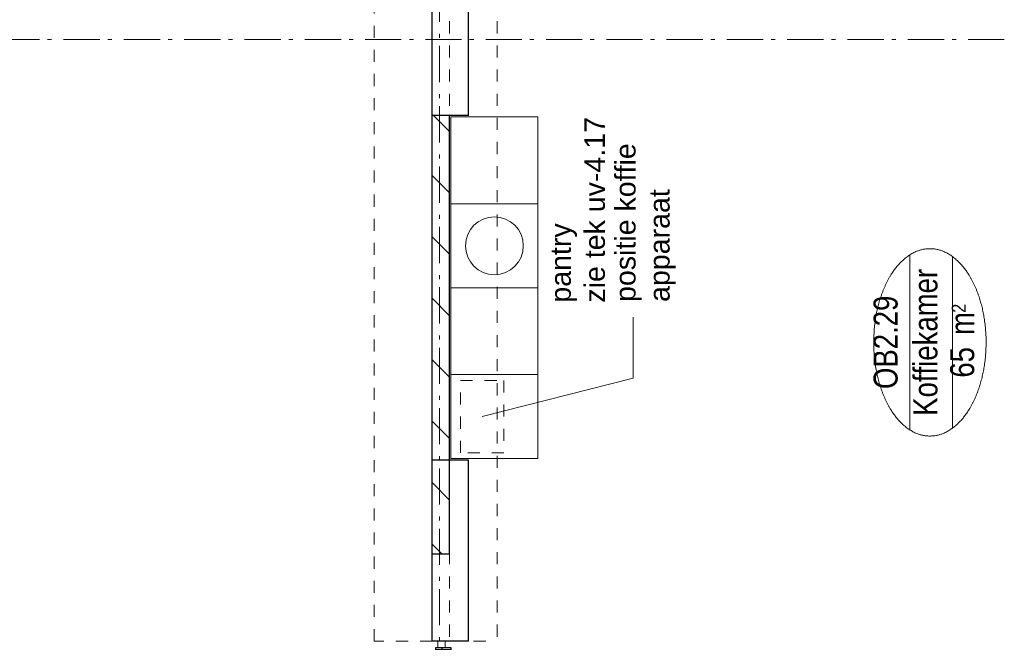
# Model space of a CAD drawing. Header units: millimetres. Extents: x -46954 to 169732, y -26853 to 94136.
# Tile 114 of 174: x 20352 to 27156, y 63403 to 67703. Entities that reach past the tile are written whole.
import ezdxf
from ezdxf.enums import TextEntityAlignment as Align

# ---------------------------------------------------------------- set-up
doc = ezdxf.new("R2010")
doc.units = ezdxf.units.MM
doc.header["$LTSCALE"] = 400
for name, pattern in [('STYLE_01', [0.416641, 0.208282, -0.208359]), ('STYLE_06', [1.041641, 0.625, -0.208282, 0.069427, -0.138931]), ('STYLE_21', [0.138889, 0.069444, -0.069444])]:
    doc.linetypes.add(name, pattern=pattern)
for name, color, linetype, lineweight in [('Binnenkozijnen', 140, 'Continuous', 15), ('Interieur-losse inrichting', 8, 'Continuous', 5), ('mat-beton (ihwg)', 5, 'Continuous', 25), ('mat-glas-hor', 140, 'Continuous', 15), ('mat-kalkzandsteen', 5, 'Continuous', 25), ('mat-naaldhout', 140, 'Continuous', 15), ('mat-staal', 5, 'Continuous', 25), ('None', 7, 'Continuous', 9), ('Ruimtenummers', 5, 'Continuous', 25)]:
    doc.layers.add(name, color=color, linetype=linetype, lineweight=lineweight)
doc.styles.add('Arial', font='arial.ttf', dxfattribs={"height": 176.388889})
doc.styles.add('Arial Narrow', font='ARIALN.TTF', dxfattribs={"height": 222.25})

# ---------------------------------------------------------------- blocks, each defined once
blk = doc.blocks.new('*X812')
at = {"layer": 'None', "lineweight": 9}
for p, q in [((32491.1, -27330.2), (32561.2, -27260)), ((32865.5, -27380), (32985.5, -27260)), ((33289.8, -27380), (33409.8, -27260)), ((33714, -27380), (33834, -27260)), ((34138.3, -27380), (34258.3, -27260)), ((34562.6, -27380), (34682.6, -27260)), ((34986.8, -27380), (35106.8, -27260)), ((35411.1, -27380), (35521.1, -27270))]:
    blk.add_line(p, q, dxfattribs=at)
blk = doc.blocks.new('Ruimtenummer UV 50')
at = {"layer": 'Ruimtenummers', "color": 8, "lineweight": 5}
for p, q in [((602.2, 156.5), (-602.3, 156.5)), ((594.7, -137.5), (-594.8, -137.5))]:
    blk.add_line(p, q, dxfattribs=at)
blk.add_open_spline([(-323.4, 353.8), (-173.3, 405.8), (173.3, 405.8), (323.4, 353.8), (473.5, 301.8), (560.1, 211.8), (646.8, 121.7), (646.8, 17.7), (646.8, -86.3), (560.1, -176.3), (473.5, -266.4), (323.4, -318.4), (173.3, -370.4), (-173.3, -370.4), (-323.4, -318.4), (-473.5, -266.4), (-560.2, -176.3), (-646.8, -86.3), (-646.8, 17.7), (-646.8, 121.7), (-560.2, 211.8), (-473.5, 301.8), (-323.4, 353.8)], degree=2, knots=[0, 0, 0, 0.09962, 0.19924, 0.19924, 0.283607, 0.283607, 0.349619, 0.349619, 0.415638, 0.415638, 0.5, 0.5, 0.59962, 0.69924, 0.69924, 0.783607, 0.783607, 0.849619, 0.849619, 0.915638, 0.915638, 1, 1, 1], dxfattribs=at)
at = {"layer": 'Ruimtenummers', "attachment_point": 2, "style": 'Arial Narrow'}
for s, insert, char_height in [(' 2', (220.1, -132.8), 96.8), (' m', (103.6, -122.2), 165.95)]:
    blk.add_mtext(s, dxfattribs=dict(at, insert=insert, char_height=char_height))
at = {"layer": 'Ruimtenummers', "style": 'Arial Narrow'}
for tag, p in [('Nummer', (0, 406.9)), ('Naam', (0, 131.7)), ('Oppervlak', (-137.9, -122.2))]:
    blk.add_attdef(tag, text='', height=165.9, dxfattribs=at).set_placement(p, align=Align.TOP_CENTER)
blk = doc.blocks.new('*X1280')
at = {"layer": 'None', "lineweight": 25}
blk.add_line((967, -22.9), (967.7, -22.2), dxfattribs=at)
blk = doc.blocks.new('*X1281')
at = {"layer": 'None', "lineweight": 25}
blk.add_line((967.5, -22.4), (969.6, -20.4), dxfattribs=at)
blk = doc.blocks.new('*U1282')
at = {"layer": 'None', "color": 8, "lineweight": 5}
for radius in [8, 6]:
    blk.add_circle((962, 19.5), radius, dxfattribs=at)
blk = doc.blocks.new('*U1283')
at = {"layer": 'None', "color": 8, "lineweight": 5}
for points in [[(957.2, 19.5), (957.2, -5.5), (920, -5.5), (920, -2.5), (954.2, -2.5), (954.2, 19.5)], [(967, 19.5), (970, 19.5), (970, -5.5), (967, -5.5)]]:
    blk.add_lwpolyline(points, close=True, dxfattribs=at)
at = {"layer": 'None', "color": 7}
blk.add_blockref('*U1282', (0, 0), dxfattribs=at)
blk = doc.blocks.new('binnenzeskantschroef voor glaslat')
at = {"layer": 'None', "color": 43, "linetype": 'STYLE_21', "lineweight": 9}
for p, q in [((-1.25, 2.5), (-3.75, 0)), ((1.25, 2.5), (3.75, 0))]:
    blk.add_line(p, q, dxfattribs=at)
at = {"layer": 'None', "color": 43, "linetype": 'Continuous', "lineweight": 9}
blk.add_line((-3.75, 0), (3.75, 0), dxfattribs=at)
at = {"layer": 'None', "color": 43, "linetype": 'STYLE_21', "lineweight": 9}
blk.add_lwpolyline([(-1.25, 12.5), (-1.25, 2.5), (1.25, 2.5), (1.25, 12.5)], close=True, dxfattribs=at)
blk = doc.blocks.new('OB - deur as 2 _ A _ F (2D)')
at = {"layer": 'mat-glas-hor', "color": 140, "lineweight": 15}
blk.add_lwpolyline([(65.4, -5.5), (965, -5.5), (965, -17.5), (65.4, -17.5)], close=True, dxfattribs=at)
at = {"layer": 'mat-kalkzandsteen', "color": 43, "lineweight": 9}
for p, q in [((63, -29.1), (63, -32.5)), ((76.5, -20.5), (69.3, -20.5)), ((953.5, -20.5), (960.7, -20.5)), ((967, -29.1), (967, -32.5))]:
    blk.add_line(p, q, dxfattribs=at)
at = {"layer": 'mat-kalkzandsteen', "color": 8, "lineweight": 5}
for p, q in [((985, -10), (1002, -60)), ((985, -60), (995, -10))]:
    blk.add_line(p, q, dxfattribs=at)
for points, knots in [([(999.7, -10), (999.7, -5), (999.7, 0), (992, -2.4), (985, 0), (985, -5), (985, -10), (992.3, -10), (999.7, -10)], [0, 0, 0, 0.201598, 0.201598, 0.502704, 0.502704, 0.704302, 0.704302, 1, 1, 1]), ([(1004.1, -60), (1004.1, -65), (1004.1, -70), (994.2, -67.6), (985, -70), (985, -65), (985, -60), (994.5, -60), (1004.1, -60)], [0, 0, 0, 0.171388, 0.171388, 0.50181, 0.50181, 0.673198, 0.673198, 1, 1, 1])]:
    blk.add_open_spline(points, degree=2, knots=knots, dxfattribs=at)
at = {"layer": 'mat-naaldhout', "lineweight": 15}
blk.add_lwpolyline([(0, 0), (45, 0), (45, -50), (0, -50)], close=True, dxfattribs=at)
at = {"layer": 'mat-staal', "color": 43, "lineweight": 9}
for p, q in [((60, -22.2), (60, -32.5)), ((60, -32.5), (63, -32.5)), ((63, -22.2), (63, -29.5)), ((80, -17.5), (64.7, -17.5)), ((72.5, -20.5), (64.7, -20.5)), ((80, -20.5), (75.5, -20.5)), ((80, -17.5), (80, -20.5)), ((950, -17.5), (950, -20.5)), ((965.3, -17.5), (950, -17.5)), ((954.5, -20.5), (950, -20.5)), ((965.3, -20.5), (957.5, -20.5)), ((967, -29.5), (967, -22.2)), ((970, -32.5), (967, -32.5)), ((970, -32.5), (970, -22.2))]:
    blk.add_line(p, q, dxfattribs=at)
at = {"layer": 'mat-staal', "color": 92, "lineweight": 25}
for points in [[(60, 15), (45, 15), (45, -90), (60, -90)], [(970, 15), (985, 15), (985, -90), (970, -90)]]:
    blk.add_lwpolyline(points, close=True, dxfattribs=at)
at = {"layer": 'mat-staal', "color": 43, "lineweight": 9}
for centre, radius, start, end in [((64.9, -22.4), 4.94, 90, 180), ((64.9, -22.4), 1.94, 90, 180), ((965.1, -22.4), 4.94, 0, 90), ((965.1, -22.4), 1.94, 0, 90)]:
    blk.add_arc(centre, radius, start, end, dxfattribs=at)
at = {"layer": 'None', "color": 43, "lineweight": 9}
blk.add_line((962, 19.5), (962, 894.1), dxfattribs=at)
at = {"layer": 'None', "color": 8, "linetype": 'STYLE_01', "lineweight": 5}
for p, q in [((60, 15), (965, 15)), ((60, -90), (970, -90))]:
    blk.add_line(p, q, dxfattribs=at)
at = {"layer": 'None', "color": 8, "lineweight": 5}
blk.add_lwpolyline([(920, -17.5), (948, -17.5), (948, -22.5), (920, -22.5)], close=True, dxfattribs=at)
at = {"layer": 'None', "color": 43, "lineweight": 9}
blk.add_arc((965, -5.5), 899.6, 90.38757, 180, dxfattribs=at)
at = {"layer": 'mat-staal', "color": 43}
for name in ['*X1280', '*X1281']:
    blk.add_blockref(name, (0, 0), dxfattribs=at)
at = {"layer": 'None', "color": 7}
blk.add_blockref('*U1283', (0, 0), dxfattribs=at)
at = {"layer": 'None', "color": 7, "xscale": -1, "rotation": 90}
blk.add_blockref('binnenzeskantschroef voor glaslat', (63, -27.5), dxfattribs=at)
at = {"layer": 'None', "color": 7, "rotation": 270}
blk.add_blockref('binnenzeskantschroef voor glaslat', (967, -27.5), dxfattribs=at)
blk = doc.blocks.new('*U1296')
at = {"layer": 'Interieur-losse inrichting', "color": 8, "linetype": 'Continuous', "lineweight": 5}
for points in [[(33151.1, -27390), (33731.1, -27390), (33731.1, -27990), (33151.1, -27990)], [(33731.1, -27390), (34331.1, -27390), (34331.1, -27990), (33731.1, -27990)], [(34331.1, -27390), (34911.1, -27390), (34911.1, -27990), (34331.1, -27990)], [(34911.1, -27390), (35511.1, -27390), (35511.1, -27990), (34911.1, -27990)]]:
    blk.add_lwpolyline(points, close=True, dxfattribs=at)
at = {"layer": 'None', "color": 8, "linetype": 'STYLE_01', "lineweight": 5}
blk.add_lwpolyline([(33191.1, -27456), (33691.1, -27456), (33691.1, -27756), (33191.1, -27756)], close=True, dxfattribs=at)
at = {"layer": 'None', "color": 8, "linetype": 'Continuous', "lineweight": 5}
blk.add_circle((34621.1, -27690), 200, dxfattribs=at)

msp = doc.modelspace()

# ---------------------------------------------------------------- linework, layer by layer
at = {"layer": 'Binnenkozijnen', "color": 140, "linetype": 'STYLE_01', "lineweight": 15}
for p, q in [((22802.26676, 63411.57274), (22802.26676, 70691.57274)), ((23202.26676, 63411.57274), (23202.26676, 70691.57274)), ((23322.26676, 70691.57274), (23322.26676, 63411.57274)), ((23652.26676, 70691.57274), (23652.26676, 63411.57274)), ((23202.26676, 63411.57274), (22802.26676, 63411.57274)), ((23322.26676, 63411.57274), (23652.26676, 63411.57274))]:
    msp.add_line(p, q, dxfattribs=at)
at = {"layer": 'mat-beton (ihwg)', "lineweight": 25}
for p, q in [((23202.26676, 67041.57274), (23202.26676, 68091.57274)), ((23452.26676, 67041.57274), (23452.26676, 68091.57274)), ((23452.26676, 67041.57274), (23202.26676, 67041.57274)), ((23452.26676, 64661.57274), (23202.26676, 64661.57274)), ((23202.26676, 63411.57274), (23202.26676, 64661.57274)), ((23452.26676, 63411.57274), (23452.26676, 64661.57274)), ((23452.26676, 63411.57274), (23202.26676, 63411.57274))]:
    msp.add_line(p, q, dxfattribs=at)
at = {"layer": 'mat-kalkzandsteen', "lineweight": 25}
for p, q in [((23322.26676, 67041.57274), (23202.26676, 67041.57274)), ((23202.26676, 64011.57274), (23202.26676, 67041.57274)), ((23322.26676, 64011.57274), (23322.26676, 67041.57274)), ((23322.26676, 64011.57274), (23202.26676, 64011.57274))]:
    msp.add_line(p, q, dxfattribs=at)
at = {"layer": 'None', "color": 43, "linetype": 'STYLE_06', "lineweight": 9}
for p, q in [((23252.26676, 93770.51338), (23252.26676, 60050.61274)), ((32572.26676, 67566.57274), (326.6329, 67566.57274))]:
    msp.add_line(p, q, dxfattribs=at)
at = {"layer": 'None', "color": 8, "lineweight": 5}
for p, q in [((24592.26676, 65647.57274), (24592.26676, 65227.57274)), ((24592.26676, 65227.57274), (23548.22625, 64961.57274))]:
    msp.add_line(p, q, dxfattribs=at)

# ---------------------------------------------------------------- block references
at = {"layer": 'mat-kalkzandsteen', "rotation": 90}
msp.add_blockref('*X812', (-4057.73324, 31520.51338), dxfattribs=at)
at = {"layer": 'None', "color": 7, "rotation": 90}
msp.add_blockref('*U1296', (-4057.73324, 31520.51338), dxfattribs=at)
at = {"layer": 'None', "color": 7, "xscale": -1, "rotation": 90}
msp.add_blockref('OB - deur as 2 _ A _ F (2D)', (23242.26723, 63411.57274), dxfattribs=at)
at = {"layer": 'Ruimtenummers', "rotation": 90}
msp.add_blockref('Ruimtenummer UV 50', (26659.43302, 65474.59579), dxfattribs=at).add_auto_attribs({'Nummer': 'OB2.29', 'Naam': 'Koffiekamer', 'Oppervlak': '65'})

# ---------------------------------------------------------------- texts
at = {"layer": 'None', "color": 140, "char_height": 141.1111111, "attachment_point": 1, "rotation": 90, "style": 'Arial'}
for s, insert in [('pantry \\Pzie tek uv-4.17 ', (24019.41954, 65748.73246)), ('positie koffie\\Papparaat', (24466.57232, 65753.68385))]:
    msp.add_mtext(s, dxfattribs=dict(at, insert=insert))

doc.saveas('drawing.dxf')
